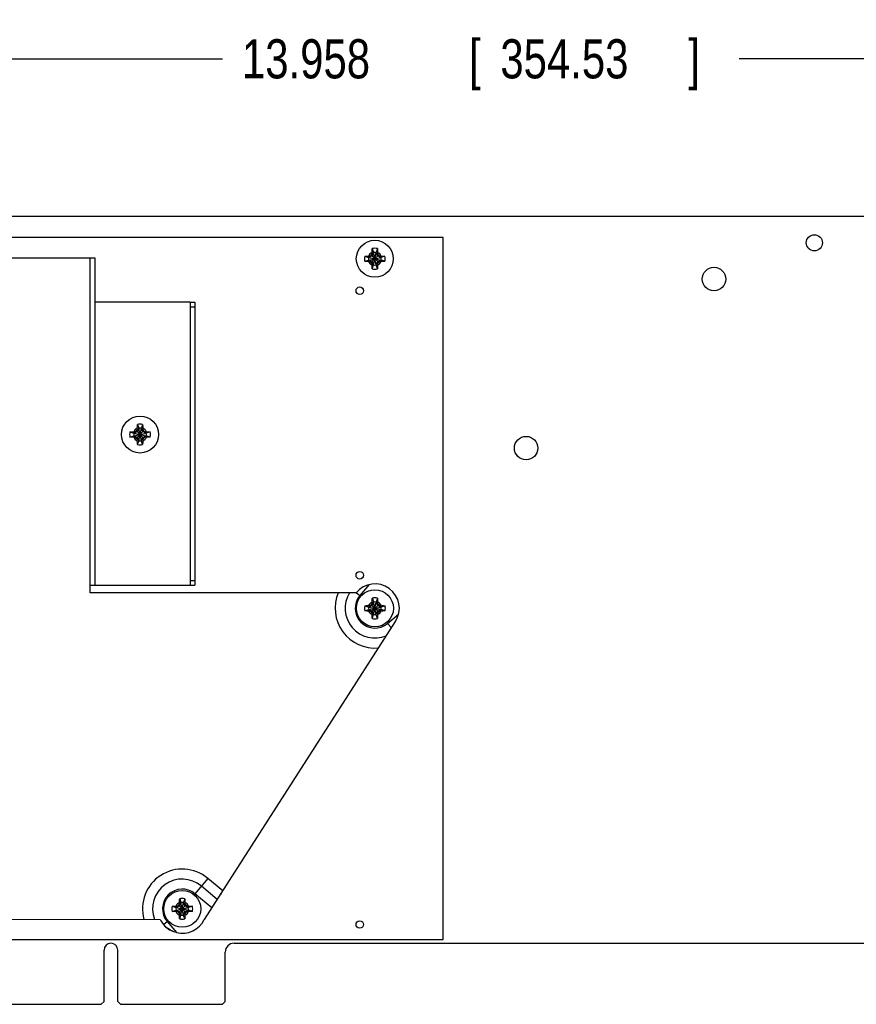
# Model space of a CAD drawing. Header units: inches. Extents: x 0.2 to 16.8, y 0.1 to 10.8.
# Tile 10 of 21: x 8.6 to 11.3, y 3.4 to 6.5. Entities that reach past the tile are written whole.
import ezdxf

# ---------------------------------------------------------------- set-up
doc = ezdxf.new("R2010")
doc.units = ezdxf.units.IN
doc.header["$LTSCALE"] = 0.935
doc.header["$MEASUREMENT"] = 0
doc.layers.get('0').update_dxf_attribs({"linetype": 'CONTINUOUS'})
doc.layers.add('DIMENSIONS', color=7, linetype='CONTINUOUS')
doc.styles.get("Standard").update_dxf_attribs({"font": 'txt', "width": 0.8})
doc.dimstyles.new('DIMSTYLE_1', dxfattribs={"dimtxt": 0.125, "dimasz": 0.18, "dimexe": 0.18, "dimexo": 0.0625, "dimgap": 0.09, "dimtad": 0, "dimtih": 1, "dimtoh": 1, "dimdec": 3, "dimlfac": 1.666667, "dimzin": 4, "dimdsep": 46, "dimtxsty": 'STANDARD', "dimblk": '_FILLED', "dimblk1": '_FILLED', "dimblk2": '_FILLED', "dimcen": 0.09, "dimadec": 0, "dimazin": 0, "dimtp": 0.001, "dimtm": 0.001, "dimtfac": 1, "dimtdec": 3, "dimtofl": 0, "dimtmove": 0, "dimatfit": 3, "dimldrblk": '_FILLED', "dimfxl": 1, "dimtolj": 1, "dimtzin": 4, "dimarcsym": 0})

# ---------------------------------------------------------------- blocks, each defined once
blk = doc.blocks.new('_FILLED')
at = {"color": 0, "linetype": 'BYBLOCK'}
blk.add_solid([(0, 0), (-1, 0.174), (-1, -0.174)], dxfattribs=at)
blk = doc.blocks.new('*D2')
at = {"layer": 'DIMENSIONS', "color": 2, "linetype": 'CONTINUOUS'}
for p, q in [((6.0787, 5.6005), (6.0787, 6.5008)), ((14.4535, 5.1455), (14.4535, 6.5008)), ((6.0787, 6.3758), (9.27, 6.3758)), ((14.4535, 6.3758), (10.92, 6.3758))]:
    blk.add_line(p, q, dxfattribs=at)
at = {"layer": 'DIMENSIONS', "color": 2, "linetype": 'CONTINUOUS', "xscale": 0.18, "yscale": 0.18, "zscale": 0.18, "rotation": 180}
blk.add_blockref('_FILLED', (6.0787, 6.3758), dxfattribs=at)
at = {"layer": 'DIMENSIONS', "color": 2, "linetype": 'CONTINUOUS', "xscale": 0.18, "yscale": 0.18, "zscale": 0.18}
blk.add_blockref('_FILLED', (14.4535, 6.3758), dxfattribs=at)
at = {"layer": 'DIMENSIONS', "color": 2, "linetype": 'CONTINUOUS', "width": 0.8}
for s, p in [('[', (10.0575, 6.3133)), (']', (10.7575, 6.3133)), ('13.958', (9.3325, 6.3133)), ('354.53', (10.1575, 6.3133))]:
    blk.add_text(s, height=0.125, dxfattribs=at).set_placement(p)

msp = doc.modelspace()

# ---------------------------------------------------------------- linework, layer by layer
at = {"color": 7, "linetype": 'CONTINUOUS'}
for p, q in [((12.3973, 5.87218), (6.7645, 5.87218)), ((9.9745, 5.80498), (6.4345, 5.80498)), ((9.9745, 3.56278), (9.9745, 5.80498)), ((9.74852, 5.76954), (9.75257, 5.75695)), ((9.75257, 5.71741), (9.76084, 5.75695)), ((9.75257, 5.75695), (9.75257, 5.7553)), ((9.76084, 5.71741), (9.75257, 5.75695)), ((9.76488, 5.76954), (9.76084, 5.75695)), ((9.76084, 5.7553), (9.76084, 5.75695)), ((9.72435, 5.74536), (9.73693, 5.74132)), ((9.72435, 5.729), (9.73693, 5.73305)), ((9.73859, 5.74132), (9.73693, 5.74132)), ((9.73693, 5.74132), (9.77647, 5.73305)), ((9.73693, 5.73305), (9.77647, 5.74132)), ((9.73693, 5.73305), (9.73859, 5.73305)), ((9.74745, 5.74643), (9.73859, 5.74132)), ((9.73859, 5.74132), (9.74088, 5.74601)), ((9.73859, 5.74132), (9.77482, 5.73305)), ((9.73859, 5.73305), (9.77482, 5.74132)), ((9.74088, 5.72835), (9.73859, 5.73305)), ((9.73859, 5.73305), (9.74745, 5.72793)), ((9.74529, 5.72577), (9.76811, 5.74859)), ((9.74529, 5.74859), (9.76811, 5.72577)), ((9.75257, 5.7553), (9.74745, 5.74643)), ((9.74745, 5.72793), (9.75257, 5.71907)), ((9.74787, 5.753), (9.75257, 5.7553)), ((9.75257, 5.71907), (9.76084, 5.7553)), ((9.76084, 5.71907), (9.75257, 5.7553)), ((9.76595, 5.74643), (9.76084, 5.7553)), ((9.76084, 5.7553), (9.76553, 5.753)), ((9.76084, 5.71907), (9.76595, 5.72793)), ((9.77482, 5.74132), (9.76595, 5.74643)), ((9.76595, 5.72793), (9.77482, 5.73305)), ((9.77252, 5.74601), (9.77482, 5.74132)), ((9.77252, 5.72835), (9.77482, 5.73305)), ((9.77647, 5.74132), (9.77482, 5.74132)), ((9.77482, 5.73305), (9.77647, 5.73305)), ((9.78906, 5.74536), (9.77647, 5.74132)), ((9.78906, 5.729), (9.77647, 5.73305)), ((9.75257, 5.71907), (9.74787, 5.72136)), ((9.74852, 5.70483), (9.75257, 5.71741)), ((9.75257, 5.71907), (9.75257, 5.71741)), ((9.76553, 5.72136), (9.76084, 5.71907)), ((9.76084, 5.71741), (9.76084, 5.71907)), ((9.76488, 5.70483), (9.76084, 5.71741)), ((9.16694, 5.59815), (9.18194, 5.59815)), ((9.18194, 5.59815), (9.18177, 4.69455)), ((9.16693, 5.58315), (9.18193, 5.58315)), ((9.00294, 5.19389), (8.99783, 5.18503)), ((8.99825, 5.1916), (9.00294, 5.19389)), ((8.9989, 5.20813), (9.00294, 5.19555)), ((9.00294, 5.19555), (9.00294, 5.19389)), ((9.00294, 5.15601), (9.01121, 5.19555)), ((9.01121, 5.15601), (9.00294, 5.19555)), ((9.00294, 5.15766), (9.01121, 5.19389)), ((9.01121, 5.15766), (9.00294, 5.19389)), ((9.01526, 5.20813), (9.01121, 5.19555)), ((9.01121, 5.19389), (9.01121, 5.19555)), ((9.01633, 5.18503), (9.01121, 5.19389)), ((9.01121, 5.19389), (9.01591, 5.1916)), ((8.97472, 5.18396), (8.98731, 5.17991)), ((8.97472, 5.1676), (8.98731, 5.17164)), ((8.98731, 5.17991), (9.02685, 5.17164)), ((8.98731, 5.17164), (9.02685, 5.17991)), ((8.98896, 5.17991), (8.98731, 5.17991)), ((8.98731, 5.17164), (8.98896, 5.17164)), ((8.99783, 5.18503), (8.98896, 5.17991)), ((8.98896, 5.17991), (8.99126, 5.18461)), ((8.98896, 5.17991), (9.02519, 5.17164)), ((8.98896, 5.17164), (9.02519, 5.17991)), ((8.99126, 5.16695), (8.98896, 5.17164)), ((8.98896, 5.17164), (8.99783, 5.16653)), ((8.99567, 5.16437), (9.01849, 5.18719)), ((8.99567, 5.18719), (9.01849, 5.16437)), ((8.99783, 5.16653), (9.00294, 5.15766)), ((9.00294, 5.15766), (8.99825, 5.15996)), ((9.01121, 5.15766), (9.01633, 5.16653)), ((9.01591, 5.15996), (9.01121, 5.15766)), ((9.02519, 5.17991), (9.01633, 5.18503)), ((9.01633, 5.16653), (9.02519, 5.17164)), ((9.0229, 5.18461), (9.02519, 5.17991)), ((9.0229, 5.16695), (9.02519, 5.17164)), ((9.02685, 5.17991), (9.02519, 5.17991)), ((9.02519, 5.17164), (9.02685, 5.17164)), ((9.03943, 5.18396), (9.02685, 5.17991)), ((9.03943, 5.1676), (9.02685, 5.17164)), ((8.9989, 5.14342), (9.00294, 5.15601)), ((9.00294, 5.15766), (9.00294, 5.15601)), ((9.01121, 5.15601), (9.01121, 5.15766)), ((9.01526, 5.14342), (9.01121, 5.15601)), ((9.16677, 4.70955), (9.18177, 4.70955)), ((9.16677, 4.69455), (9.18177, 4.69455)), ((9.72462, 4.62882), (9.73721, 4.62477)), ((9.73721, 4.62477), (9.77675, 4.61651)), ((9.73721, 4.61651), (9.77675, 4.62477)), ((9.73886, 4.62477), (9.73721, 4.62477)), ((9.74773, 4.62989), (9.73886, 4.62477)), ((9.73886, 4.62477), (9.74116, 4.62947)), ((9.73886, 4.62477), (9.77509, 4.61651)), ((9.73886, 4.61651), (9.77509, 4.62477)), ((9.74557, 4.60923), (9.76839, 4.63205)), ((9.74557, 4.63205), (9.76839, 4.60923)), ((9.75284, 4.63876), (9.74773, 4.62989)), ((9.74815, 4.63646), (9.75284, 4.63876)), ((9.7488, 4.65299), (9.75284, 4.64041)), ((9.75284, 4.64041), (9.75284, 4.63876)), ((9.75284, 4.60087), (9.76111, 4.64041)), ((9.76111, 4.60087), (9.75284, 4.64041)), ((9.75284, 4.60252), (9.76111, 4.63876)), ((9.76111, 4.60252), (9.75284, 4.63876)), ((9.76516, 4.65299), (9.76111, 4.64041)), ((9.76111, 4.63876), (9.76111, 4.64041)), ((9.76623, 4.62989), (9.76111, 4.63876)), ((9.76111, 4.63876), (9.76581, 4.63646)), ((9.77509, 4.62477), (9.76623, 4.62989)), ((9.7728, 4.62947), (9.77509, 4.62477)), ((9.77675, 4.62477), (9.77509, 4.62477)), ((9.78933, 4.62882), (9.77675, 4.62477)), ((9.72462, 4.61246), (9.73721, 4.61651)), ((9.73721, 4.61651), (9.73886, 4.61651)), ((9.74116, 4.61181), (9.73886, 4.61651)), ((9.73886, 4.61651), (9.74773, 4.61139)), ((9.74773, 4.61139), (9.75284, 4.60252)), ((9.75284, 4.60252), (9.74815, 4.60482)), ((9.7488, 4.58829), (9.75284, 4.60087)), ((9.75284, 4.60252), (9.75284, 4.60087)), ((9.76111, 4.60252), (9.76623, 4.61139)), ((9.76581, 4.60482), (9.76111, 4.60252)), ((9.76111, 4.60087), (9.76111, 4.60252)), ((9.76516, 4.58829), (9.76111, 4.60087)), ((9.76623, 4.61139), (9.77509, 4.61651)), ((9.7728, 4.61181), (9.77509, 4.61651)), ((9.77509, 4.61651), (9.77675, 4.61651)), ((9.78933, 4.61246), (9.77675, 4.61651)), ((9.26464, 3.70606), (9.26759, 3.71171)), ((9.13362, 3.69311), (9.13767, 3.68052)), ((9.14593, 3.64098), (9.13767, 3.68052)), ((9.13767, 3.68052), (9.13767, 3.67887)), ((9.13767, 3.64098), (9.14593, 3.68052)), ((9.14998, 3.69311), (9.14593, 3.68052)), ((9.14593, 3.67887), (9.14593, 3.68052)), ((9.26464, 3.70831), (9.26464, 3.70606)), ((9.10945, 3.66893), (9.12203, 3.66489)), ((9.10945, 3.65257), (9.12203, 3.65662)), ((9.12368, 3.66489), (9.12203, 3.66489)), ((9.12203, 3.66489), (9.16157, 3.65662)), ((9.12203, 3.65662), (9.16157, 3.66489)), ((9.12203, 3.65662), (9.12368, 3.65662)), ((9.13255, 3.67001), (9.12368, 3.66489)), ((9.12368, 3.66489), (9.12598, 3.66958)), ((9.12368, 3.66489), (9.15992, 3.65662)), ((9.12368, 3.65662), (9.15992, 3.66489)), ((9.12368, 3.65662), (9.13255, 3.6515)), ((9.12598, 3.65192), (9.12368, 3.65662)), ((9.13039, 3.67216), (9.15321, 3.64934)), ((9.13039, 3.64934), (9.15321, 3.67216)), ((9.13767, 3.67887), (9.13255, 3.67001)), ((9.13255, 3.6515), (9.13767, 3.64264)), ((9.13297, 3.67657), (9.13767, 3.67887)), ((9.14593, 3.64264), (9.13767, 3.67887)), ((9.13767, 3.64264), (9.14593, 3.67887)), ((9.14593, 3.67887), (9.15063, 3.67657)), ((9.15105, 3.67001), (9.14593, 3.67887)), ((9.14593, 3.64264), (9.15105, 3.6515)), ((9.15992, 3.66489), (9.15105, 3.67001)), ((9.15105, 3.6515), (9.15992, 3.65662)), ((9.15762, 3.66958), (9.15992, 3.66489)), ((9.15762, 3.65192), (9.15992, 3.65662)), ((9.16157, 3.66489), (9.15992, 3.66489)), ((9.15992, 3.65662), (9.16157, 3.65662)), ((9.17415, 3.66893), (9.16157, 3.66489)), ((9.17415, 3.65257), (9.16157, 3.65662)), ((9.13767, 3.64264), (9.13297, 3.64493)), ((9.13362, 3.6284), (9.13767, 3.64098)), ((9.13767, 3.64264), (9.13767, 3.64098)), ((9.15063, 3.64493), (9.14593, 3.64264)), ((9.14593, 3.64098), (9.14593, 3.64264)), ((9.14998, 3.6284), (9.14593, 3.64098)), ((6.4345, 3.56278), (9.9745, 3.56278)), ((8.8924, 3.36478), (8.8924, 3.52888)), ((8.9362, 3.36478), (8.9362, 3.52888)), ((9.2791, 3.36478), (9.2791, 3.52258)), ((9.3073, 3.55078), (13.8163, 3.55078)), ((7.8052, 3.35578), (8.8834, 3.35578)), ((8.8834, 3.35578), (8.8924, 3.36478)), ((8.9452, 3.35578), (8.9362, 3.36478)), ((8.9452, 3.35578), (9.2701, 3.35578)), ((9.2791, 3.36478), (9.2701, 3.35578))]:
    msp.add_line(p, q, dxfattribs=at)
at = {"color": 3, "linetype": 'CONTINUOUS'}
for p, q in [((6.82318, 5.74018), (8.86318, 5.7398)), ((8.84799, 4.67061), (8.84818, 5.73981)), ((8.86318, 5.7398), (8.86299, 4.6946)), ((9.16694, 5.59815), (8.86316, 5.5982)), ((9.16694, 5.59815), (9.16677, 4.69455)), ((8.84799, 4.69461), (9.16677, 4.69455)), ((9.73829, 4.69637), (9.70872, 4.66115)), ((9.69695, 4.67045), (8.84799, 4.67061)), ((9.69723, 4.67079), (9.70872, 4.66115)), ((9.79746, 4.57237), (9.8327, 4.60193)), ((9.21259, 3.62714), (9.82264, 4.57854)), ((9.80949, 4.55803), (9.79746, 4.57237)), ((9.22345, 3.75802), (9.18231, 3.70901)), ((9.27095, 3.71815), (9.22345, 3.75802)), ((9.25354, 3.69099), (9.20288, 3.73351)), ((9.23612, 3.66383), (9.18231, 3.70901)), ((6.82279, 3.62758), (9.0714, 3.62717)), ((9.08204, 3.61063), (9.09353, 3.62027)), ((9.09353, 3.62027), (9.12309, 3.58503)), ((9.21259, 3.62714), (9.21219, 3.62714))]:
    msp.add_line(p, q, dxfattribs=at)
at = {"color": 7, "linetype": 'CONTINUOUS'}
for centre, radius in [((9.7567, 5.73718), 0.05906), ((11.1601, 5.78818), 0.02575), ((10.8397, 5.67238), 0.0375), ((9.7087, 5.63518), 0.012), ((9.00708, 5.17578), 0.05906), ((10.2397, 5.13238), 0.0375), ((9.7087, 4.72618), 0.012), ((9.75698, 4.62064), 0.05906), ((9.1418, 3.66075), 0.05906), ((9.7087, 3.61078), 0.012)]:
    msp.add_circle(centre, radius, dxfattribs=at)
for centre, radius, start, end in [((9.7567, 5.73718), 0.02193, 113.44647, 156.55353), ((9.7567, 5.73718), 0.03337, 75.81313, 104.18687), ((9.7567, 5.73718), 0.0202, 78.18933, 101.81067), ((9.7567, 5.73718), 0.02193, 23.44647, 66.55353), ((9.7567, 5.73718), 0.03337, 165.81313, 194.18687), ((9.7567, 5.73718), 0.0202, 168.18933, 191.81067), ((9.7567, 5.73718), 0.02193, 203.44647, 246.55353), ((9.7567, 5.73718), 0.02193, 293.44647, 336.55353), ((9.7567, 5.73718), 0.0202, 348.18933, 11.81067), ((9.7567, 5.73718), 0.03337, 345.81313, 14.18687), ((9.7567, 5.73718), 0.03337, 255.81313, 284.18687), ((9.7567, 5.73718), 0.0202, 258.18933, 281.81067), ((9.00708, 5.17578), 0.02193, 113.44647, 156.55353), ((9.00708, 5.17578), 0.03337, 75.81313, 104.18687), ((9.00708, 5.17578), 0.0202, 78.18933, 101.81067), ((9.00708, 5.17578), 0.02193, 23.44647, 66.55353), ((9.00708, 5.17578), 0.03337, 165.81313, 194.18687), ((9.00708, 5.17578), 0.0202, 168.18933, 191.81067), ((9.00708, 5.17578), 0.02193, 203.44647, 246.55353), ((9.00708, 5.17578), 0.02193, 293.44647, 336.55353), ((9.00708, 5.17578), 0.0202, 348.18933, 11.81067), ((9.00708, 5.17578), 0.03337, 345.81313, 14.18687), ((9.00708, 5.17578), 0.03337, 255.81313, 284.18687), ((9.00708, 5.17578), 0.0202, 258.18933, 281.81067), ((9.75698, 4.62064), 0.03337, 165.81313, 194.18687), ((9.75698, 4.62064), 0.0202, 168.18933, 191.81067), ((9.75698, 4.62064), 0.02193, 113.44647, 156.55353), ((9.75698, 4.62064), 0.03337, 75.81313, 104.18687), ((9.75698, 4.62064), 0.0202, 78.18933, 101.81067), ((9.75698, 4.62064), 0.02193, 23.44647, 66.55353), ((9.75698, 4.62064), 0.0202, 348.18933, 11.81067), ((9.75698, 4.62064), 0.03337, 345.81313, 14.18687), ((9.75698, 4.62064), 0.02193, 203.44647, 246.55353), ((9.75698, 4.62064), 0.0202, 258.18933, 281.81067), ((9.75698, 4.62064), 0.02193, 293.44647, 336.55353), ((9.75698, 4.62064), 0.03337, 255.81313, 284.18687), ((9.1418, 3.66075), 0.02193, 113.44647, 156.55353), ((9.1418, 3.66075), 0.03337, 75.81313, 104.18687), ((9.1418, 3.66075), 0.0202, 78.18933, 101.81067), ((9.1418, 3.66075), 0.02193, 23.44647, 66.55353), ((9.1418, 3.66075), 0.03337, 165.81313, 194.18687), ((9.1418, 3.66075), 0.0202, 168.18933, 191.81067), ((9.1418, 3.66075), 0.02193, 203.44647, 246.55353), ((9.1418, 3.66075), 0.02193, 293.44647, 336.55353), ((9.1418, 3.66075), 0.0202, 348.18933, 11.81067), ((9.1418, 3.66075), 0.03337, 345.81313, 14.18687), ((9.1418, 3.66075), 0.03337, 255.81313, 284.18687), ((9.1418, 3.66075), 0.0202, 258.18933, 281.81067), ((9.142, 3.66032), 0.078, 219.6505, 250.15393), ((8.9143, 3.52888), 0.0219, 0, 180), ((9.3073, 3.52258), 0.0282, 90, 180)]:
    msp.add_arc(centre, radius, start, end, dxfattribs=at)
at = {"color": 3, "linetype": 'CONTINUOUS'}
for centre, radius, start, end in [((9.75698, 4.62064), 0.078, 327.3317, 140.31229), ((9.75698, 4.62064), 0.12699, 156.90114, 275.22631), ((9.75698, 4.62064), 0.095, 148.37293, 292.52539), ((9.75698, 4.62064), 0.063, 139.98949, 309.98949), ((9.1418, 3.66075), 0.12699, 49.98949, 195.33168), ((9.1418, 3.66075), 0.095, 49.98949, 200.7032), ((9.1418, 3.66075), 0.063, 49.98949, 219.98949), ((9.142, 3.66032), 0.078, 205.1558, 219.6505), ((9.1418, 3.66075), 0.078, 256.11842, 334.4731)]:
    msp.add_arc(centre, radius, start, end, dxfattribs=at)
at = {"color": 7, "linetype": 'CONTINUOUS'}
for points, knots in [([(9.74787, 5.753), (9.74788, 5.75344), (9.7479, 5.75435), (9.74794, 5.75578), (9.74796, 5.75678), (9.74798, 5.7573)], [0, 0, 0, 0, 0.3044764, 0.6362029, 1, 1, 1, 1]), ([(9.74798, 5.7573), (9.748, 5.75797), (9.74804, 5.75937), (9.74812, 5.76159), (9.74822, 5.76404), (9.74835, 5.76672), (9.74846, 5.76858), (9.74852, 5.76954)], [0, 0, 0, 0, 0.1641649, 0.3440853, 0.5435825, 0.7641446, 1, 1, 1, 1]), ([(9.76488, 5.76954), (9.76494, 5.7686), (9.76505, 5.76676), (9.76518, 5.76409), (9.76529, 5.76163), (9.76537, 5.75939), (9.76541, 5.75797), (9.76543, 5.7573)], [0, 0, 0, 0, 0.2305807, 0.4514774, 0.653011, 0.8347371, 1, 1, 1, 1]), ([(9.76543, 5.7573), (9.76544, 5.75678), (9.76547, 5.75578), (9.7655, 5.75435), (9.76552, 5.75344), (9.76553, 5.753)], [0, 0, 0, 0, 0.3632421, 0.6953917, 1, 1, 1, 1]), ([(9.72435, 5.74536), (9.72529, 5.74542), (9.72713, 5.74553), (9.72979, 5.74566), (9.73226, 5.74577), (9.73449, 5.74585), (9.73591, 5.74589), (9.73658, 5.74591)], [0, 0, 0, 0, 0.2305807, 0.4514774, 0.653011, 0.8347371, 1, 1, 1, 1]), ([(9.73658, 5.72846), (9.73591, 5.72848), (9.73451, 5.72852), (9.73229, 5.7286), (9.72984, 5.7287), (9.72717, 5.72883), (9.72531, 5.72894), (9.72435, 5.729)], [0, 0, 0, 0, 0.1641649, 0.3440854, 0.5435825, 0.7641446, 1, 1, 1, 1]), ([(9.73658, 5.74591), (9.7371, 5.74592), (9.7381, 5.74595), (9.73953, 5.74598), (9.74045, 5.746), (9.74088, 5.74601)], [0, 0, 0, 0, 0.3632417, 0.6953915, 1, 1, 1, 1]), ([(9.74088, 5.72835), (9.74045, 5.72836), (9.73953, 5.72838), (9.7381, 5.72842), (9.73711, 5.72844), (9.73658, 5.72846)], [0, 0, 0, 0, 0.3044762, 0.6362025, 1, 1, 1, 1]), ([(9.74088, 5.74601), (9.74125, 5.74623), (9.74199, 5.74666), (9.74309, 5.74731), (9.7442, 5.74795), (9.74493, 5.74838), (9.74529, 5.74859)], [0, 0, 0, 0, 0.2510282, 0.5020071, 0.7519135, 1, 1, 1, 1]), ([(9.74529, 5.72577), (9.74493, 5.72599), (9.74419, 5.72641), (9.74309, 5.72706), (9.74198, 5.72771), (9.74125, 5.72814), (9.74088, 5.72835)], [0, 0, 0, 0, 0.2491759, 0.4995533, 0.7502227, 1, 1, 1, 1]), ([(9.74529, 5.74859), (9.74551, 5.74896), (9.74594, 5.74969), (9.74658, 5.7508), (9.74723, 5.7519), (9.74766, 5.75264), (9.74787, 5.753)], [0, 0, 0, 0, 0.2491761, 0.4995536, 0.750223, 1, 1, 1, 1]), ([(9.74787, 5.72136), (9.74766, 5.72173), (9.74722, 5.72247), (9.74658, 5.72357), (9.74593, 5.72467), (9.74551, 5.72541), (9.74529, 5.72577)], [0, 0, 0, 0, 0.2510292, 0.5020083, 0.7519142, 1, 1, 1, 1]), ([(9.76553, 5.753), (9.76575, 5.75263), (9.76618, 5.7519), (9.76683, 5.75079), (9.76747, 5.74969), (9.7679, 5.74896), (9.76811, 5.74859)], [0, 0, 0, 0, 0.2508912, 0.5018552, 0.7518226, 1, 1, 1, 1]), ([(9.76811, 5.72577), (9.7679, 5.72541), (9.76747, 5.72467), (9.76683, 5.72357), (9.76618, 5.72246), (9.76575, 5.72173), (9.76553, 5.72136)], [0, 0, 0, 0, 0.249088, 0.4994065, 0.7500905, 1, 1, 1, 1]), ([(9.76811, 5.74859), (9.76848, 5.74838), (9.76921, 5.74795), (9.77032, 5.74731), (9.77142, 5.74666), (9.77216, 5.74623), (9.77252, 5.74601)], [0, 0, 0, 0, 0.2490886, 0.4994075, 0.7500914, 1, 1, 1, 1]), ([(9.77252, 5.72835), (9.77215, 5.72814), (9.77142, 5.7277), (9.77031, 5.72706), (9.76921, 5.72641), (9.76848, 5.72599), (9.76811, 5.72577)], [0, 0, 0, 0, 0.2510501, 0.5020312, 0.7519278, 1, 1, 1, 1]), ([(9.77252, 5.74601), (9.77296, 5.746), (9.77387, 5.74598), (9.7753, 5.74595), (9.7763, 5.74592), (9.77682, 5.74591)], [0, 0, 0, 0, 0.3044765, 0.636203, 1, 1, 1, 1]), ([(9.77682, 5.72846), (9.7763, 5.72844), (9.7753, 5.72842), (9.77387, 5.72838), (9.77296, 5.72836), (9.77252, 5.72835)], [0, 0, 0, 0, 0.3632825, 0.6953976, 1, 1, 1, 1]), ([(9.77682, 5.74591), (9.77749, 5.74589), (9.7789, 5.74585), (9.78111, 5.74577), (9.78356, 5.74567), (9.78624, 5.74553), (9.7881, 5.74542), (9.78906, 5.74536)], [0, 0, 0, 0, 0.1641649, 0.3440854, 0.5435825, 0.7641446, 1, 1, 1, 1]), ([(9.78906, 5.729), (9.78812, 5.72894), (9.78628, 5.72883), (9.78361, 5.7287), (9.78115, 5.7286), (9.77891, 5.72852), (9.7775, 5.72848), (9.77682, 5.72846)], [0, 0, 0, 0, 0.2305806, 0.4514777, 0.6530114, 0.8347373, 1, 1, 1, 1]), ([(9.74798, 5.71706), (9.74796, 5.71758), (9.74794, 5.71858), (9.7479, 5.72001), (9.74788, 5.72093), (9.74787, 5.72136)], [0, 0, 0, 0, 0.3632417, 0.6953913, 1, 1, 1, 1]), ([(9.74852, 5.70483), (9.74846, 5.70577), (9.74836, 5.70761), (9.74822, 5.71027), (9.74812, 5.71273), (9.74804, 5.71497), (9.748, 5.71639), (9.74798, 5.71706)], [0, 0, 0, 0, 0.2305807, 0.4514774, 0.653011, 0.8347371, 1, 1, 1, 1]), ([(9.76543, 5.71706), (9.76541, 5.71639), (9.76537, 5.71499), (9.76529, 5.71277), (9.76519, 5.71032), (9.76505, 5.70765), (9.76494, 5.70579), (9.76488, 5.70483)], [0, 0, 0, 0, 0.1641649, 0.3440853, 0.5435825, 0.7641446, 1, 1, 1, 1]), ([(9.76553, 5.72136), (9.76552, 5.72093), (9.7655, 5.72001), (9.76547, 5.71858), (9.76544, 5.71758), (9.76543, 5.71706)], [0, 0, 0, 0, 0.3044764, 0.6362029, 1, 1, 1, 1]), ([(8.99567, 5.18719), (8.99588, 5.18755), (8.99631, 5.18829), (8.99696, 5.18939), (8.9976, 5.1905), (8.99803, 5.19123), (8.99825, 5.1916)], [0, 0, 0, 0, 0.2491761, 0.4995536, 0.750223, 1, 1, 1, 1]), ([(8.99825, 5.1916), (8.99826, 5.19203), (8.99828, 5.19295), (8.99831, 5.19438), (8.99834, 5.19538), (8.99835, 5.1959)], [0, 0, 0, 0, 0.3044764, 0.6362029, 1, 1, 1, 1]), ([(8.99835, 5.1959), (8.99837, 5.19657), (8.99841, 5.19797), (8.99849, 5.20019), (8.9986, 5.20264), (8.99873, 5.20531), (8.99884, 5.20717), (8.9989, 5.20813)], [0, 0, 0, 0, 0.1641649, 0.3440853, 0.5435825, 0.7641446, 1, 1, 1, 1]), ([(9.01526, 5.20813), (9.01532, 5.20719), (9.01543, 5.20535), (9.01556, 5.20269), (9.01566, 5.20023), (9.01574, 5.19799), (9.01579, 5.19657), (9.0158, 5.1959)], [0, 0, 0, 0, 0.2305807, 0.4514774, 0.653011, 0.8347371, 1, 1, 1, 1]), ([(9.0158, 5.1959), (9.01582, 5.19538), (9.01584, 5.19438), (9.01588, 5.19295), (9.0159, 5.19203), (9.01591, 5.1916)], [0, 0, 0, 0, 0.3632421, 0.6953917, 1, 1, 1, 1]), ([(9.01591, 5.1916), (9.01612, 5.19123), (9.01656, 5.19049), (9.0172, 5.18939), (9.01785, 5.18829), (9.01828, 5.18755), (9.01849, 5.18719)], [0, 0, 0, 0, 0.2508912, 0.5018552, 0.7518226, 1, 1, 1, 1]), ([(8.97472, 5.18396), (8.97566, 5.18402), (8.9775, 5.18413), (8.98017, 5.18426), (8.98263, 5.18436), (8.98487, 5.18444), (8.98629, 5.18449), (8.98696, 5.1845)], [0, 0, 0, 0, 0.2305807, 0.4514774, 0.653011, 0.8347371, 1, 1, 1, 1]), ([(8.98696, 5.16705), (8.98629, 5.16707), (8.98489, 5.16711), (8.98267, 5.16719), (8.98022, 5.1673), (8.97755, 5.16743), (8.97569, 5.16754), (8.97472, 5.1676)], [0, 0, 0, 0, 0.1641649, 0.3440854, 0.5435825, 0.7641446, 1, 1, 1, 1]), ([(8.98696, 5.1845), (8.98748, 5.18452), (8.98848, 5.18454), (8.98991, 5.18458), (8.99082, 5.1846), (8.99126, 5.18461)], [0, 0, 0, 0, 0.3632417, 0.6953915, 1, 1, 1, 1]), ([(8.99126, 5.16695), (8.99082, 5.16696), (8.98991, 5.16698), (8.98848, 5.16701), (8.98748, 5.16704), (8.98696, 5.16705)], [0, 0, 0, 0, 0.3044762, 0.6362025, 1, 1, 1, 1]), ([(8.99126, 5.18461), (8.99163, 5.18482), (8.99236, 5.18526), (8.99347, 5.1859), (8.99457, 5.18655), (8.9953, 5.18698), (8.99567, 5.18719)], [0, 0, 0, 0, 0.2510282, 0.5020071, 0.7519135, 1, 1, 1, 1]), ([(8.99567, 5.16437), (8.9953, 5.16458), (8.99457, 5.16501), (8.99346, 5.16566), (8.99236, 5.1663), (8.99163, 5.16673), (8.99126, 5.16695)], [0, 0, 0, 0, 0.2491759, 0.4995533, 0.7502227, 1, 1, 1, 1]), ([(8.99825, 5.15996), (8.99803, 5.16033), (8.9976, 5.16106), (8.99695, 5.16217), (8.99631, 5.16327), (8.99588, 5.164), (8.99567, 5.16437)], [0, 0, 0, 0, 0.2510292, 0.5020083, 0.7519142, 1, 1, 1, 1]), ([(8.99835, 5.15566), (8.99834, 5.15618), (8.99831, 5.15718), (8.99828, 5.15861), (8.99826, 5.15952), (8.99825, 5.15996)], [0, 0, 0, 0, 0.3632417, 0.6953913, 1, 1, 1, 1]), ([(9.01591, 5.15996), (9.0159, 5.15952), (9.01588, 5.15861), (9.01584, 5.15718), (9.01582, 5.15618), (9.0158, 5.15566)], [0, 0, 0, 0, 0.3044764, 0.6362029, 1, 1, 1, 1]), ([(9.01849, 5.16437), (9.01827, 5.164), (9.01785, 5.16327), (9.0172, 5.16216), (9.01656, 5.16106), (9.01612, 5.16033), (9.01591, 5.15996)], [0, 0, 0, 0, 0.249088, 0.4994065, 0.7500905, 1, 1, 1, 1]), ([(9.01849, 5.18719), (9.01885, 5.18697), (9.01959, 5.18655), (9.02069, 5.1859), (9.0218, 5.18526), (9.02253, 5.18482), (9.0229, 5.18461)], [0, 0, 0, 0, 0.2490886, 0.4994075, 0.7500914, 1, 1, 1, 1]), ([(9.0229, 5.16695), (9.02253, 5.16673), (9.02179, 5.1663), (9.02069, 5.16565), (9.01959, 5.16501), (9.01885, 5.16458), (9.01849, 5.16437)], [0, 0, 0, 0, 0.2510501, 0.5020312, 0.7519278, 1, 1, 1, 1]), ([(9.0229, 5.18461), (9.02333, 5.1846), (9.02425, 5.18458), (9.02568, 5.18454), (9.02668, 5.18452), (9.0272, 5.1845)], [0, 0, 0, 0, 0.3044765, 0.636203, 1, 1, 1, 1]), ([(9.0272, 5.16705), (9.02668, 5.16704), (9.02568, 5.16701), (9.02425, 5.16698), (9.02334, 5.16696), (9.0229, 5.16695)], [0, 0, 0, 0, 0.3632825, 0.6953976, 1, 1, 1, 1]), ([(9.0272, 5.1845), (9.02787, 5.18449), (9.02927, 5.18444), (9.03149, 5.18436), (9.03394, 5.18426), (9.03661, 5.18413), (9.03847, 5.18402), (9.03943, 5.18396)], [0, 0, 0, 0, 0.1641649, 0.3440854, 0.5435825, 0.7641446, 1, 1, 1, 1]), ([(9.03943, 5.1676), (9.03849, 5.16754), (9.03665, 5.16743), (9.03399, 5.1673), (9.03153, 5.16719), (9.02929, 5.16711), (9.02787, 5.16707), (9.0272, 5.16705)], [0, 0, 0, 0, 0.2305806, 0.4514777, 0.6530114, 0.8347373, 1, 1, 1, 1]), ([(8.9989, 5.14342), (8.99884, 5.14436), (8.99873, 5.1462), (8.9986, 5.14887), (8.99849, 5.15133), (8.99841, 5.15357), (8.99837, 5.15499), (8.99835, 5.15566)], [0, 0, 0, 0, 0.2305807, 0.4514774, 0.653011, 0.8347371, 1, 1, 1, 1]), ([(9.0158, 5.15566), (9.01579, 5.15499), (9.01574, 5.15359), (9.01566, 5.15137), (9.01556, 5.14892), (9.01543, 5.14625), (9.01532, 5.14438), (9.01526, 5.14342)], [0, 0, 0, 0, 0.1641649, 0.3440853, 0.5435825, 0.7641446, 1, 1, 1, 1]), ([(9.72462, 4.62882), (9.72556, 4.62888), (9.7274, 4.62899), (9.73007, 4.62912), (9.73253, 4.62923), (9.73477, 4.62931), (9.73618, 4.62935), (9.73686, 4.62937)], [0, 0, 0, 0, 0.2305807, 0.4514774, 0.653011, 0.8347371, 1, 1, 1, 1]), ([(9.73686, 4.62937), (9.73738, 4.62938), (9.73838, 4.62941), (9.73981, 4.62944), (9.74072, 4.62946), (9.74116, 4.62947)], [0, 0, 0, 0, 0.3632417, 0.6953915, 1, 1, 1, 1]), ([(9.74116, 4.62947), (9.74153, 4.62969), (9.74226, 4.63012), (9.74337, 4.63077), (9.74447, 4.63141), (9.7452, 4.63184), (9.74557, 4.63205)], [0, 0, 0, 0, 0.2510282, 0.5020071, 0.7519135, 1, 1, 1, 1]), ([(9.74557, 4.63205), (9.74578, 4.63242), (9.74621, 4.63315), (9.74685, 4.63426), (9.7475, 4.63536), (9.74793, 4.63609), (9.74815, 4.63646)], [0, 0, 0, 0, 0.2491761, 0.4995536, 0.750223, 1, 1, 1, 1]), ([(9.74815, 4.63646), (9.74816, 4.6369), (9.74818, 4.63781), (9.74821, 4.63924), (9.74824, 4.64024), (9.74825, 4.64076)], [0, 0, 0, 0, 0.3044764, 0.6362029, 1, 1, 1, 1]), ([(9.74825, 4.64076), (9.74827, 4.64143), (9.74831, 4.64283), (9.74839, 4.64505), (9.74849, 4.6475), (9.74863, 4.65017), (9.74874, 4.65203), (9.7488, 4.65299)], [0, 0, 0, 0, 0.1641649, 0.3440853, 0.5435825, 0.7641446, 1, 1, 1, 1]), ([(9.76516, 4.65299), (9.76522, 4.65206), (9.76532, 4.65022), (9.76546, 4.64755), (9.76556, 4.64509), (9.76564, 4.64285), (9.76568, 4.64143), (9.7657, 4.64076)], [0, 0, 0, 0, 0.2305807, 0.4514774, 0.653011, 0.8347371, 1, 1, 1, 1]), ([(9.7657, 4.64076), (9.76572, 4.64024), (9.76574, 4.63924), (9.76578, 4.63781), (9.7658, 4.6369), (9.76581, 4.63646)], [0, 0, 0, 0, 0.3632421, 0.6953917, 1, 1, 1, 1]), ([(9.76581, 4.63646), (9.76602, 4.63609), (9.76646, 4.63536), (9.7671, 4.63425), (9.76775, 4.63315), (9.76817, 4.63242), (9.76839, 4.63205)], [0, 0, 0, 0, 0.2508912, 0.5018552, 0.7518226, 1, 1, 1, 1]), ([(9.76839, 4.63205), (9.76875, 4.63184), (9.76949, 4.63141), (9.77059, 4.63076), (9.77169, 4.63012), (9.77243, 4.62969), (9.7728, 4.62947)], [0, 0, 0, 0, 0.2490886, 0.4994075, 0.7500914, 1, 1, 1, 1]), ([(9.7728, 4.62947), (9.77323, 4.62946), (9.77414, 4.62944), (9.77558, 4.62941), (9.77657, 4.62938), (9.7771, 4.62937)], [0, 0, 0, 0, 0.3044765, 0.636203, 1, 1, 1, 1]), ([(9.7771, 4.62937), (9.77777, 4.62935), (9.77917, 4.62931), (9.78139, 4.62923), (9.78383, 4.62912), (9.78651, 4.62899), (9.78837, 4.62888), (9.78933, 4.62882)], [0, 0, 0, 0, 0.1641649, 0.3440854, 0.5435825, 0.7641446, 1, 1, 1, 1]), ([(9.73686, 4.61192), (9.73619, 4.61193), (9.73478, 4.61198), (9.73257, 4.61205), (9.73012, 4.61216), (9.72744, 4.61229), (9.72558, 4.6124), (9.72462, 4.61246)], [0, 0, 0, 0, 0.1641649, 0.3440854, 0.5435825, 0.7641446, 1, 1, 1, 1]), ([(9.74116, 4.61181), (9.74072, 4.61182), (9.73981, 4.61184), (9.73838, 4.61187), (9.73738, 4.6119), (9.73686, 4.61192)], [0, 0, 0, 0, 0.3044762, 0.6362025, 1, 1, 1, 1]), ([(9.74557, 4.60923), (9.7452, 4.60944), (9.74447, 4.60987), (9.74336, 4.61052), (9.74226, 4.61116), (9.74152, 4.6116), (9.74116, 4.61181)], [0, 0, 0, 0, 0.2491759, 0.4995533, 0.7502227, 1, 1, 1, 1]), ([(9.74815, 4.60482), (9.74793, 4.60519), (9.7475, 4.60593), (9.74685, 4.60703), (9.74621, 4.60813), (9.74578, 4.60887), (9.74557, 4.60923)], [0, 0, 0, 0, 0.2510292, 0.5020083, 0.7519142, 1, 1, 1, 1]), ([(9.74825, 4.60052), (9.74824, 4.60104), (9.74821, 4.60204), (9.74818, 4.60347), (9.74816, 4.60438), (9.74815, 4.60482)], [0, 0, 0, 0, 0.3632417, 0.6953913, 1, 1, 1, 1]), ([(9.7488, 4.58829), (9.74874, 4.58923), (9.74863, 4.59107), (9.7485, 4.59373), (9.74839, 4.59619), (9.74831, 4.59843), (9.74827, 4.59985), (9.74825, 4.60052)], [0, 0, 0, 0, 0.2305807, 0.4514774, 0.653011, 0.8347371, 1, 1, 1, 1]), ([(9.7657, 4.60052), (9.76568, 4.59985), (9.76564, 4.59845), (9.76556, 4.59623), (9.76546, 4.59378), (9.76533, 4.59111), (9.76522, 4.58925), (9.76516, 4.58829)], [0, 0, 0, 0, 0.1641649, 0.3440853, 0.5435825, 0.7641446, 1, 1, 1, 1]), ([(9.76581, 4.60482), (9.7658, 4.60438), (9.76578, 4.60347), (9.76574, 4.60204), (9.76572, 4.60104), (9.7657, 4.60052)], [0, 0, 0, 0, 0.3044764, 0.6362029, 1, 1, 1, 1]), ([(9.76839, 4.60923), (9.76817, 4.60886), (9.76774, 4.60813), (9.7671, 4.60703), (9.76645, 4.60592), (9.76602, 4.60519), (9.76581, 4.60482)], [0, 0, 0, 0, 0.249088, 0.4994065, 0.7500905, 1, 1, 1, 1]), ([(9.7728, 4.61181), (9.77243, 4.61159), (9.77169, 4.61116), (9.77059, 4.61051), (9.76948, 4.60987), (9.76875, 4.60944), (9.76839, 4.60923)], [0, 0, 0, 0, 0.2510501, 0.5020312, 0.7519278, 1, 1, 1, 1]), ([(9.7771, 4.61192), (9.77657, 4.6119), (9.77558, 4.61187), (9.77415, 4.61184), (9.77323, 4.61182), (9.7728, 4.61181)], [0, 0, 0, 0, 0.3632825, 0.6953976, 1, 1, 1, 1]), ([(9.78933, 4.61246), (9.78839, 4.6124), (9.78655, 4.61229), (9.78389, 4.61216), (9.78142, 4.61206), (9.77919, 4.61198), (9.77777, 4.61193), (9.7771, 4.61192)], [0, 0, 0, 0, 0.2305806, 0.4514777, 0.6530114, 0.8347373, 1, 1, 1, 1]), ([(9.13297, 3.67657), (9.13298, 3.67701), (9.133, 3.67792), (9.13303, 3.67935), (9.13306, 3.68035), (9.13308, 3.68087)], [0, 0, 0, 0, 0.3044764, 0.6362029, 1, 1, 1, 1]), ([(9.13308, 3.68087), (9.13309, 3.68154), (9.13314, 3.68295), (9.13321, 3.68516), (9.13332, 3.68761), (9.13345, 3.69029), (9.13356, 3.69215), (9.13362, 3.69311)], [0, 0, 0, 0, 0.1641649, 0.3440853, 0.5435825, 0.7641446, 1, 1, 1, 1]), ([(9.14998, 3.69311), (9.15004, 3.69217), (9.15015, 3.69033), (9.15028, 3.68767), (9.15039, 3.6852), (9.15047, 3.68296), (9.15051, 3.68155), (9.15053, 3.68087)], [0, 0, 0, 0, 0.2305807, 0.4514774, 0.653011, 0.8347371, 1, 1, 1, 1]), ([(9.15053, 3.68087), (9.15054, 3.68035), (9.15057, 3.67936), (9.1506, 3.67792), (9.15062, 3.67701), (9.15063, 3.67657)], [0, 0, 0, 0, 0.3632421, 0.6953917, 1, 1, 1, 1]), ([(9.10945, 3.66893), (9.11039, 3.66899), (9.11223, 3.6691), (9.11489, 3.66923), (9.11735, 3.66934), (9.11959, 3.66942), (9.12101, 3.66946), (9.12168, 3.66948)], [0, 0, 0, 0, 0.2305807, 0.4514774, 0.653011, 0.8347371, 1, 1, 1, 1]), ([(9.12168, 3.65203), (9.12101, 3.65205), (9.11961, 3.65209), (9.11739, 3.65217), (9.11494, 3.65227), (9.11227, 3.6524), (9.11041, 3.65251), (9.10945, 3.65257)], [0, 0, 0, 0, 0.1641649, 0.3440854, 0.5435825, 0.7641446, 1, 1, 1, 1]), ([(9.12168, 3.66948), (9.1222, 3.66949), (9.1232, 3.66952), (9.12463, 3.66955), (9.12554, 3.66957), (9.12598, 3.66958)], [0, 0, 0, 0, 0.3632417, 0.6953915, 1, 1, 1, 1]), ([(9.12598, 3.65192), (9.12554, 3.65193), (9.12463, 3.65195), (9.1232, 3.65199), (9.1222, 3.65201), (9.12168, 3.65203)], [0, 0, 0, 0, 0.3044762, 0.6362025, 1, 1, 1, 1]), ([(9.12598, 3.66958), (9.12635, 3.6698), (9.12709, 3.67023), (9.12819, 3.67088), (9.12929, 3.67152), (9.13003, 3.67195), (9.13039, 3.67216)], [0, 0, 0, 0, 0.2510282, 0.5020071, 0.7519135, 1, 1, 1, 1]), ([(9.13039, 3.64934), (9.13002, 3.64956), (9.12929, 3.64999), (9.12819, 3.65063), (9.12708, 3.65128), (9.12635, 3.65171), (9.12598, 3.65192)], [0, 0, 0, 0, 0.2491759, 0.4995533, 0.7502227, 1, 1, 1, 1]), ([(9.13039, 3.67216), (9.1306, 3.67253), (9.13103, 3.67326), (9.13168, 3.67437), (9.13232, 3.67547), (9.13276, 3.67621), (9.13297, 3.67657)], [0, 0, 0, 0, 0.2491761, 0.4995536, 0.750223, 1, 1, 1, 1]), ([(9.13297, 3.64493), (9.13275, 3.6453), (9.13232, 3.64604), (9.13167, 3.64714), (9.13103, 3.64825), (9.1306, 3.64898), (9.13039, 3.64934)], [0, 0, 0, 0, 0.2510292, 0.5020083, 0.7519142, 1, 1, 1, 1]), ([(9.15063, 3.67657), (9.15085, 3.67621), (9.15128, 3.67547), (9.15193, 3.67436), (9.15257, 3.67326), (9.153, 3.67253), (9.15321, 3.67216)], [0, 0, 0, 0, 0.2508912, 0.5018552, 0.7518226, 1, 1, 1, 1]), ([(9.15321, 3.64934), (9.153, 3.64898), (9.15257, 3.64824), (9.15192, 3.64714), (9.15128, 3.64604), (9.15085, 3.6453), (9.15063, 3.64493)], [0, 0, 0, 0, 0.249088, 0.4994065, 0.7500905, 1, 1, 1, 1]), ([(9.15321, 3.67216), (9.15358, 3.67195), (9.15431, 3.67152), (9.15541, 3.67088), (9.15652, 3.67023), (9.15725, 3.6698), (9.15762, 3.66958)], [0, 0, 0, 0, 0.2490886, 0.4994075, 0.7500914, 1, 1, 1, 1]), ([(9.15762, 3.65192), (9.15725, 3.65171), (9.15651, 3.65127), (9.15541, 3.65063), (9.15431, 3.64998), (9.15358, 3.64956), (9.15321, 3.64934)], [0, 0, 0, 0, 0.2510501, 0.5020312, 0.7519278, 1, 1, 1, 1]), ([(9.15762, 3.66958), (9.15806, 3.66957), (9.15897, 3.66955), (9.1604, 3.66952), (9.1614, 3.66949), (9.16192, 3.66948)], [0, 0, 0, 0, 0.3044765, 0.636203, 1, 1, 1, 1]), ([(9.16192, 3.65203), (9.1614, 3.65201), (9.1604, 3.65199), (9.15897, 3.65195), (9.15806, 3.65193), (9.15762, 3.65192)], [0, 0, 0, 0, 0.3632825, 0.6953976, 1, 1, 1, 1]), ([(9.16192, 3.66948), (9.16259, 3.66946), (9.16399, 3.66942), (9.16621, 3.66934), (9.16866, 3.66924), (9.17133, 3.6691), (9.17319, 3.66899), (9.17415, 3.66893)], [0, 0, 0, 0, 0.1641649, 0.3440854, 0.5435825, 0.7641446, 1, 1, 1, 1]), ([(9.17415, 3.65257), (9.17322, 3.65251), (9.17138, 3.65241), (9.16871, 3.65227), (9.16625, 3.65217), (9.16401, 3.65209), (9.16259, 3.65205), (9.16192, 3.65203)], [0, 0, 0, 0, 0.2305806, 0.4514777, 0.6530114, 0.8347373, 1, 1, 1, 1]), ([(9.13308, 3.64064), (9.13306, 3.64116), (9.13303, 3.64215), (9.133, 3.64358), (9.13298, 3.6445), (9.13297, 3.64493)], [0, 0, 0, 0, 0.3632417, 0.6953913, 1, 1, 1, 1]), ([(9.13362, 3.6284), (9.13356, 3.62934), (9.13345, 3.63118), (9.13332, 3.63384), (9.13322, 3.63631), (9.13314, 3.63854), (9.13309, 3.63996), (9.13308, 3.64064)], [0, 0, 0, 0, 0.2305807, 0.4514774, 0.653011, 0.8347371, 1, 1, 1, 1]), ([(9.15053, 3.64064), (9.15051, 3.63997), (9.15047, 3.63856), (9.15039, 3.63634), (9.15028, 3.6339), (9.15015, 3.63122), (9.15004, 3.62936), (9.14998, 3.6284)], [0, 0, 0, 0, 0.1641649, 0.3440853, 0.5435825, 0.7641446, 1, 1, 1, 1]), ([(9.15063, 3.64493), (9.15062, 3.6445), (9.1506, 3.64359), (9.15057, 3.64215), (9.15054, 3.64116), (9.15053, 3.64064)], [0, 0, 0, 0, 0.3044764, 0.6362029, 1, 1, 1, 1])]:
    msp.add_open_spline(points, degree=3, knots=knots, dxfattribs=at)
at = {"color": 3, "linetype": 'CONTINUOUS'}
msp.add_open_spline([(9.12309, 3.58503), (9.11796, 3.5863), (9.10779, 3.58994), (9.09375, 3.59855), (9.08568, 3.60629), (9.08204, 3.61063)], degree=3, knots=[0, 0, 0, 0, 0.3229167, 0.6542883, 1, 1, 1, 1], dxfattribs=at)

# ---------------------------------------------------------------- dimensions: what is measured, and where the dimension line sits
at = {"layer": 'DIMENSIONS', "color": 2, "linetype": 'CONTINUOUS'}
dim = msp.add_linear_dim(base=(14.4535, 6.37578), p1=(6.0787, 5.60048), p2=(14.4535, 5.14555), dimstyle='DIMSTYLE_1', dxfattribs=at)
dim.commit()
dim.dimension.update_dxf_attribs({"geometry": '*D2', "text_midpoint": (10.09496, 6.37578), "dimtype": 160})

doc.saveas('drawing.dxf')
